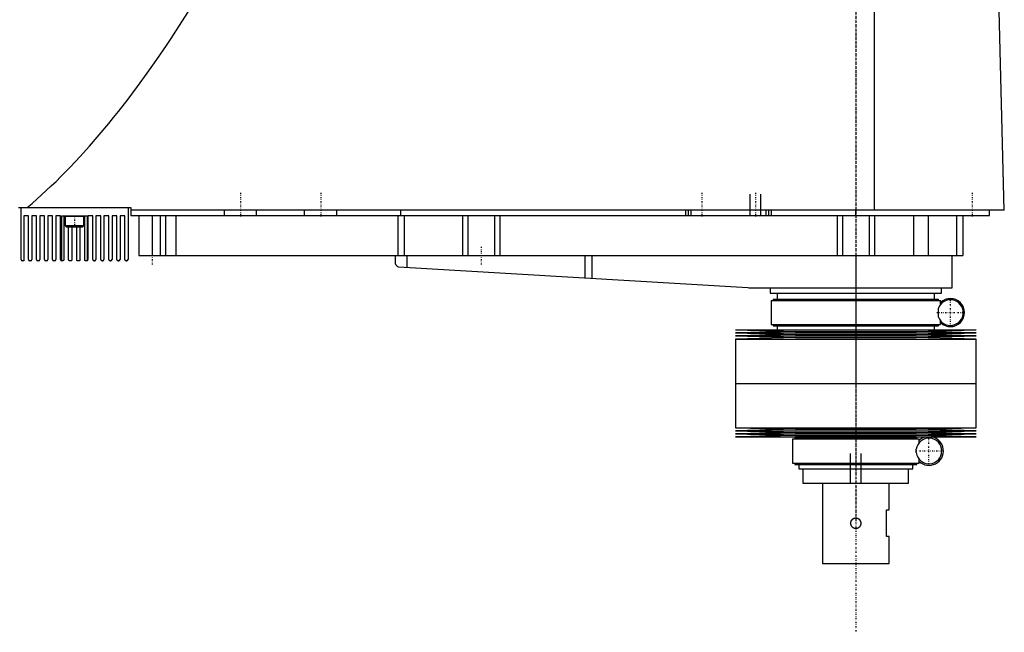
# Model space of a CAD drawing. Extents: x -181 to 706, y -1 to 896.
# Tile 3 of 4: x 338 to 706, y 330 to 559. Entities that reach past the tile are written whole.
import ezdxf

# ---------------------------------------------------------------- set-up
doc = ezdxf.new("R2010")
doc.units = 0
doc.linetypes.add('CENTER', pattern=[1.5, 0.45, -0.5, 0.05, -0.5])
for name, color, linetype in [('AM_0', 7, 'CONTINUOUS'), ('AM_10', 7, 'CONTINUOUS'), ('AM_7', 7, 'CENTER')]:
    doc.layers.add(name, color=color, linetype=linetype)

msp = doc.modelspace()

# ---------------------------------------------------------------- linework, layer by layer
at = {"layer": 'AM_0', "color": 7, "linetype": 'CONTINUOUS'}
for p, q in [((657.01, 487.5), (657.01, 569.6)), ((705.5, 487.5), (703.45, 568.63)), ((337, 488.5), (379, 488.5)), ((338, 469), (338, 488.5)), ((378, 488.5), (378, 469)), ((379, 488.5), (379, 485.5)), ((705.5, 487.5), (379, 487.5)), ((414, 485.5), (414, 487.5)), ((426, 485.5), (426, 487.5)), ((444, 485.5), (444, 487.5)), ((456, 485.5), (456, 487.5)), ((480, 485.5), (480, 487.5)), ((586.5, 485.5), (586.5, 487.5)), ((587.5, 485.5), (587.5, 487.5)), ((588.5, 485.5), (588.5, 487.5)), ((616.5, 485.5), (616.5, 487.5)), ((617.5, 485.5), (617.5, 487.5)), ((618.5, 485.5), (618.5, 487.5)), ((650, 485.5), (650, 487.5)), ((700, 485.5), (700, 487.5)), ((340.8, 485.3), (339, 485.3)), ((339, 485.3), (339, 468.5)), ((340.8, 469), (340.8, 485.3)), ((343.8, 485.3), (342, 485.3)), ((342, 485.3), (342, 469)), ((343.8, 469), (343.8, 485.3)), ((346.8, 485.3), (345, 485.3)), ((345, 485.3), (345, 469)), ((346.8, 469), (346.8, 485.3)), ((349.8, 485.3), (348, 485.3)), ((348, 485.3), (348, 469)), ((349.8, 469), (349.8, 485.3)), ((352.8, 485.3), (351, 485.3)), ((351, 485.3), (351, 469)), ((352.8, 469), (352.8, 485.3)), ((353.25, 468.5), (353.25, 485.3)), ((353.25, 485.3), (362.75, 485.3)), ((354, 485.3), (354, 469)), ((354.5, 485.2), (354.5, 481.7)), ((354.5, 485.2), (361.5, 485.2)), ((361.5, 481.7), (361.5, 485.2)), ((361.8, 469), (361.8, 485.3)), ((362.75, 485.3), (362.75, 468.57)), ((364.8, 485.3), (363, 485.3)), ((363, 485.3), (363, 469)), ((364.8, 469), (364.8, 485.3)), ((367.8, 485.3), (366, 485.3)), ((366, 485.3), (366, 469)), ((367.8, 469), (367.8, 485.3)), ((370.8, 485.3), (369, 485.3)), ((369, 485.3), (369, 469)), ((370.8, 469), (370.8, 485.3)), ((373.8, 485.3), (372, 485.3)), ((372, 485.3), (372, 469)), ((373.8, 469), (373.8, 485.3)), ((376.8, 485.3), (375, 485.3)), ((375, 485.3), (375, 469)), ((376.8, 469), (376.8, 485.3)), ((379, 485.5), (700, 485.5)), ((382, 485.5), (382, 470.5)), ((387, 485.5), (387, 470.5)), ((390, 485.5), (390, 470.5)), ((392, 485.5), (392, 470.5)), ((395.84, 485.5), (395.84, 470.5)), ((478.85, 485.5), (478.85, 470.5)), ((481.18, 485.5), (481.18, 470.5)), ((503, 485.5), (503, 470.5)), ((505, 485.5), (505, 470.5)), ((515, 485.5), (515, 470.5)), ((517, 485.5), (517, 470.5)), ((643, 485.5), (643, 470.5)), ((645, 485.5), (645, 470.5)), ((655, 485.5), (655, 470.5)), ((657, 485.5), (657, 470.5)), ((671.56, 485.5), (671.56, 470.5)), ((677.09, 485.5), (677.09, 470.5)), ((687.69, 485.5), (687.69, 470.5)), ((690, 485.5), (690, 470.5)), ((354.5, 481.7), (354.9, 481.3)), ((354.5, 481.7), (361.5, 481.7)), ((354.9, 481.3), (361.1, 481.3)), ((355.8, 469), (355.8, 481.3)), ((357, 481.3), (357, 469)), ((358.8, 469), (358.8, 481.3)), ((360, 481.3), (360, 469)), ((361.1, 481.3), (361.5, 481.7)), ((339, 468.5), (338.5, 468.5)), ((341.5, 468.5), (341.3, 468.5)), ((344.5, 468.5), (344.3, 468.5)), ((347.5, 468.5), (347.3, 468.5)), ((350.5, 468.5), (350.3, 468.5)), ((353.5, 468.5), (353.3, 468.5)), ((356.5, 468.5), (356.3, 468.5)), ((359.5, 468.5), (359.3, 468.5)), ((362.5, 468.5), (362.3, 468.5)), ((365.5, 468.5), (365.3, 468.5)), ((368.5, 468.5), (368.3, 468.5)), ((371.5, 468.5), (371.3, 468.5)), ((374.5, 468.5), (374.3, 468.5)), ((377.5, 468.5), (377.3, 468.5)), ((382, 470.5), (690, 470.5)), ((477.8, 470.5), (477.8, 467.74)), ((482.14, 470.5), (482.14, 466.1)), ((548.68, 470.5), (548.68, 462.14)), ((551.33, 470.5), (551.33, 461.99)), ((650, 470.5), (650, 458.5)), ((686, 458.5), (686, 470.5)), ((479.14, 466.27), (609.7, 458.52)), ((610.3, 458.5), (686, 458.5)), ((618, 458.5), (618, 456.5)), ((618, 456.5), (682, 456.5)), ((620.65, 456.5), (620.65, 454.2)), ((679.35, 454.2), (679.35, 456.5)), ((682, 456.5), (682, 458.5)), ((618.35, 453.7), (618.35, 444.7)), ((618.35, 453.7), (681.65, 453.7)), ((619.15, 454.2), (619.15, 453.7)), ((619.15, 454.2), (680.85, 454.2)), ((680.85, 453.7), (680.85, 454.2)), ((681.65, 452.26), (681.65, 453.7)), ((680.87, 447.49), (680.87, 450.91)), ((681.65, 444.7), (681.65, 446.14)), ((605, 442.75), (627.5, 442.18)), ((605, 442.75), (695, 442.75)), ((627.5, 442.18), (605, 441.61)), ((605, 441.61), (627.5, 441.04)), ((605, 441.61), (695, 441.61)), ((618.35, 444.7), (681.65, 444.7)), ((619.15, 444.7), (619.15, 444.2)), ((619.15, 444.2), (680.85, 444.2)), ((620.65, 444.2), (620.65, 442.75)), ((627.5, 442.18), (672.5, 442.18)), ((672.5, 442.18), (695, 442.75)), ((695, 441.61), (672.5, 442.18)), ((672.5, 441.04), (695, 441.61)), ((679.35, 442.75), (679.35, 444.2)), ((680.85, 444.2), (680.85, 444.7)), ((627.5, 441.04), (605, 440.47)), ((605, 440.47), (627.5, 439.9)), ((605, 440.47), (695, 440.47)), ((627.5, 439.9), (605, 439.33)), ((605, 439.33), (605, 422.75)), ((605, 439.33), (695, 439.33)), ((627.5, 441.04), (672.5, 441.04)), ((627.5, 439.9), (672.5, 439.9)), ((695, 440.47), (672.5, 441.04)), ((672.5, 439.9), (695, 440.47)), ((695, 439.33), (672.5, 439.9)), ((695, 422.75), (695, 439.33)), ((605, 422.75), (695, 422.75)), ((605, 422.75), (605, 406.17)), ((605, 422.75), (695, 422.75)), ((695, 406.17), (695, 422.75)), ((605, 406.17), (627.5, 405.6)), ((605, 406.17), (695, 406.17)), ((627.5, 405.6), (605, 405.03)), ((605, 405.03), (627.5, 404.46)), ((605, 405.03), (695, 405.03)), ((627.5, 405.6), (672.5, 405.6)), ((672.5, 405.6), (695, 406.17)), ((695, 405.03), (672.5, 405.6)), ((672.5, 404.46), (695, 405.03)), ((627.5, 404.46), (605, 403.89)), ((605, 403.89), (627.5, 403.32)), ((605, 403.89), (695, 403.89)), ((627.5, 403.32), (605, 402.75)), ((605, 402.75), (695, 402.75)), ((626.35, 402), (626.35, 393)), ((626.35, 402), (673.65, 402)), ((627.15, 402.5), (627.15, 402)), ((627.15, 402.5), (672.85, 402.5)), ((627.5, 404.46), (672.5, 404.46)), ((627.5, 403.32), (672.5, 403.32)), ((628.65, 402.75), (628.65, 402.5)), ((671.35, 402.5), (671.35, 402.75)), ((695, 403.89), (672.5, 404.46)), ((672.5, 403.32), (695, 403.89)), ((695, 402.75), (672.5, 403.32)), ((672.85, 402), (672.85, 402.5)), ((673.65, 400.56), (673.65, 402)), ((672.59, 396.88), (672.59, 398.12)), ((673.65, 393), (673.65, 394.44)), ((626.35, 393), (673.65, 393)), ((627.15, 393), (627.15, 392.5)), ((627.15, 392.5), (672.85, 392.5)), ((628.65, 392.5), (628.65, 390.8)), ((628.65, 390.8), (671.35, 390.8)), ((630.25, 390.8), (630.25, 385.5)), ((669.75, 385.5), (669.75, 390.8)), ((671.35, 390.8), (671.35, 392.5)), ((672.85, 392.5), (672.85, 393)), ((630.25, 385.5), (669.75, 385.5)), ((637.5, 385.5), (637.5, 355.5)), ((662.5, 375.5), (662.5, 385.5)), ((661.5, 375.5), (662.5, 375.5)), ((661.5, 365.5), (661.5, 375.5)), ((662.5, 365.5), (661.5, 365.5)), ((662.5, 355.5), (662.5, 365.5)), ((637.5, 355.5), (662.5, 355.5))]:
    msp.add_line(p, q, dxfattribs=at)
for points in [[(340.31, 488.5, 0), (342.11, 490.02, 0), (345.69, 493.19, 0), (349.28, 496.52, 0), (351.08, 498.24, 0), (352.87, 500.01, 0), (356.46, 503.66, 0), (360.05, 507.47, 0), (363.63, 511.44, 0), (367.22, 515.57, 0), (370.81, 519.86, 0), (372.6, 522.07, 0), (374.39, 524.31, 0), (377.98, 528.92, 0), (381.57, 533.7, 0), (385.15, 538.63, 0), (388.74, 543.72, 0), (392.33, 548.98, 0), (394.12, 551.66, 0), (395.91, 554.39, 0), (399.5, 559.96, 0), (403.09, 565.7, 0), (404.88, 568.63, 0)], [(353.3, 468.5, 0), (353.28, 468.5, 0), (353.26, 468.5, 0), (353.25, 468.5, 0), (353.25, 468.5, 0)], [(354, 469, 0), (354, 468.99, 0), (354, 468.98, 0), (354, 468.97, 0), (354, 468.96, 0), (354, 468.96, 0), (354, 468.95, 0), (354, 468.93, 0), (353.99, 468.92, 0), (353.99, 468.91, 0), (353.99, 468.9, 0), (353.99, 468.89, 0), (353.99, 468.89, 0), (353.98, 468.88, 0), (353.98, 468.86, 0), (353.98, 468.85, 0), (353.97, 468.84, 0), (353.97, 468.83, 0), (353.97, 468.83, 0), (353.97, 468.82, 0), (353.96, 468.81, 0), (353.96, 468.8, 0), (353.96, 468.8, 0), (353.95, 468.79, 0), (353.95, 468.78, 0), (353.95, 468.77, 0), (353.94, 468.77, 0), (353.94, 468.76, 0), (353.94, 468.76, 0), (353.93, 468.75, 0), (353.93, 468.74, 0), (353.92, 468.73, 0), (353.92, 468.72, 0), (353.91, 468.72, 0), (353.91, 468.72, 0), (353.91, 468.71, 0), (353.9, 468.7, 0), (353.9, 468.69, 0), (353.89, 468.69, 0), (353.88, 468.68, 0), (353.88, 468.68, 0), (353.88, 468.67, 0), (353.87, 468.67, 0), (353.87, 468.66, 0), (353.86, 468.66, 0), (353.86, 468.65, 0), (353.85, 468.64, 0), (353.85, 468.64, 0), (353.84, 468.64, 0), (353.84, 468.63, 0), (353.83, 468.63, 0), (353.81, 468.61, 0), (353.78, 468.59, 0), (353.76, 468.58, 0), (353.75, 468.57, 0), (353.71, 468.55, 0), (353.68, 468.53, 0), (353.65, 468.52, 0), (353.62, 468.51, 0), (353.59, 468.51, 0), (353.58, 468.51, 0), (353.56, 468.5, 0), (353.54, 468.5, 0), (353.51, 468.5, 0), (353.5, 468.5, 0)], [(356.3, 468.5, 0), (356.3, 468.5, 0), (356.29, 468.5, 0), (356.28, 468.5, 0), (356.28, 468.5, 0), (356.28, 468.5, 0), (356.27, 468.5, 0), (356.26, 468.5, 0), (356.26, 468.5, 0), (356.25, 468.5, 0), (356.24, 468.5, 0), (356.24, 468.5, 0), (356.23, 468.5, 0), (356.23, 468.51, 0), (356.22, 468.51, 0), (356.21, 468.51, 0), (356.21, 468.51, 0), (356.2, 468.51, 0), (356.2, 468.51, 0), (356.19, 468.51, 0), (356.19, 468.51, 0), (356.18, 468.51, 0), (356.17, 468.52, 0), (356.17, 468.52, 0), (356.16, 468.52, 0), (356.16, 468.52, 0), (356.15, 468.52, 0), (356.15, 468.52, 0), (356.14, 468.53, 0), (356.14, 468.53, 0), (356.13, 468.53, 0), (356.12, 468.53, 0), (356.12, 468.53, 0), (356.11, 468.54, 0), (356.11, 468.54, 0), (356.1, 468.54, 0), (356.1, 468.54, 0), (356.09, 468.55, 0), (356.08, 468.55, 0), (356.08, 468.55, 0), (356.07, 468.55, 0), (356.07, 468.56, 0), (356.06, 468.56, 0), (356.06, 468.56, 0), (356.05, 468.57, 0), (356.05, 468.57, 0), (356.04, 468.57, 0), (356.04, 468.58, 0), (356.03, 468.58, 0), (356.03, 468.58, 0), (356.02, 468.59, 0), (356.02, 468.59, 0), (356.01, 468.59, 0), (356, 468.6, 0), (356, 468.6, 0), (356, 468.6, 0), (355.99, 468.61, 0), (355.99, 468.61, 0), (355.98, 468.61, 0), (355.98, 468.62, 0), (355.97, 468.62, 0), (355.97, 468.63, 0), (355.97, 468.63, 0), (355.96, 468.63, 0), (355.95, 468.64, 0), (355.95, 468.64, 0), (355.95, 468.64, 0), (355.94, 468.65, 0), (355.94, 468.65, 0), (355.94, 468.66, 0), (355.94, 468.66, 0), (355.93, 468.66, 0), (355.93, 468.67, 0), (355.92, 468.67, 0), (355.92, 468.68, 0), (355.91, 468.68, 0), (355.91, 468.69, 0), (355.91, 468.69, 0), (355.9, 468.7, 0), (355.9, 468.7, 0), (355.89, 468.71, 0), (355.89, 468.71, 0), (355.89, 468.72, 0), (355.88, 468.72, 0), (355.88, 468.73, 0), (355.88, 468.73, 0), (355.87, 468.74, 0), (355.87, 468.74, 0), (355.87, 468.75, 0), (355.86, 468.76, 0), (355.86, 468.76, 0), (355.86, 468.76, 0), (355.86, 468.77, 0), (355.85, 468.78, 0), (355.85, 468.78, 0), (355.85, 468.79, 0), (355.84, 468.8, 0), (355.84, 468.8, 0), (355.84, 468.81, 0), (355.84, 468.81, 0), (355.83, 468.82, 0), (355.83, 468.83, 0), (355.83, 468.83, 0), (355.83, 468.84, 0), (355.82, 468.84, 0), (355.82, 468.85, 0), (355.82, 468.86, 0), (355.82, 468.86, 0), (355.82, 468.87, 0), (355.82, 468.87, 0), (355.82, 468.88, 0), (355.81, 468.88, 0), (355.81, 468.89, 0), (355.81, 468.89, 0), (355.81, 468.9, 0), (355.81, 468.91, 0), (355.81, 468.91, 0), (355.81, 468.92, 0), (355.8, 468.93, 0), (355.8, 468.93, 0), (355.8, 468.94, 0), (355.8, 468.94, 0), (355.8, 468.95, 0), (355.8, 468.96, 0), (355.8, 468.97, 0), (355.8, 468.97, 0), (355.8, 468.98, 0), (355.8, 468.98, 0), (355.8, 468.99, 0), (355.8, 469, 0), (355.8, 469, 0)], [(357, 469, 0), (357, 469, 0), (357, 468.99, 0), (357, 468.98, 0), (357, 468.98, 0), (357, 468.97, 0), (357, 468.97, 0), (357, 468.96, 0), (357, 468.95, 0), (357, 468.95, 0), (357, 468.94, 0), (357, 468.93, 0), (357, 468.93, 0), (356.99, 468.92, 0), (356.99, 468.92, 0), (356.99, 468.91, 0), (356.99, 468.9, 0), (356.99, 468.89, 0), (356.99, 468.89, 0), (356.99, 468.89, 0), (356.99, 468.88, 0), (356.98, 468.87, 0), (356.98, 468.87, 0), (356.98, 468.87, 0), (356.98, 468.86, 0), (356.98, 468.85, 0), (356.98, 468.85, 0), (356.98, 468.84, 0), (356.97, 468.84, 0), (356.97, 468.83, 0), (356.97, 468.82, 0), (356.96, 468.82, 0), (356.96, 468.81, 0), (356.96, 468.81, 0), (356.96, 468.8, 0), (356.96, 468.8, 0), (356.95, 468.79, 0), (356.95, 468.78, 0), (356.95, 468.77, 0), (356.94, 468.77, 0), (356.94, 468.76, 0), (356.94, 468.76, 0), (356.94, 468.75, 0), (356.93, 468.75, 0), (356.93, 468.74, 0), (356.92, 468.74, 0), (356.92, 468.73, 0), (356.92, 468.73, 0), (356.92, 468.72, 0), (356.91, 468.72, 0), (356.91, 468.71, 0), (356.9, 468.71, 0), (356.9, 468.7, 0), (356.89, 468.69, 0), (356.89, 468.69, 0), (356.89, 468.69, 0), (356.89, 468.68, 0), (356.88, 468.68, 0), (356.88, 468.67, 0), (356.87, 468.67, 0), (356.87, 468.66, 0), (356.86, 468.66, 0), (356.86, 468.66, 0), (356.86, 468.65, 0), (356.85, 468.65, 0), (356.85, 468.64, 0), (356.85, 468.64, 0), (356.84, 468.64, 0), (356.84, 468.63, 0), (356.83, 468.63, 0), (356.83, 468.63, 0), (356.83, 468.62, 0), (356.82, 468.62, 0), (356.82, 468.61, 0), (356.81, 468.61, 0), (356.8, 468.6, 0), (356.8, 468.6, 0), (356.8, 468.6, 0), (356.79, 468.59, 0), (356.79, 468.59, 0), (356.78, 468.59, 0), (356.77, 468.58, 0), (356.77, 468.58, 0), (356.77, 468.58, 0), (356.76, 468.57, 0), (356.76, 468.57, 0), (356.75, 468.57, 0), (356.74, 468.56, 0), (356.74, 468.56, 0), (356.73, 468.56, 0), (356.73, 468.55, 0), (356.72, 468.55, 0), (356.72, 468.55, 0), (356.71, 468.55, 0), (356.7, 468.54, 0), (356.7, 468.54, 0), (356.69, 468.54, 0), (356.69, 468.54, 0), (356.68, 468.53, 0), (356.68, 468.53, 0), (356.67, 468.53, 0), (356.66, 468.53, 0), (356.66, 468.53, 0), (356.65, 468.52, 0), (356.65, 468.52, 0), (356.64, 468.52, 0), (356.64, 468.52, 0), (356.63, 468.52, 0), (356.63, 468.52, 0), (356.62, 468.51, 0), (356.61, 468.51, 0), (356.61, 468.51, 0), (356.6, 468.51, 0), (356.6, 468.51, 0), (356.59, 468.51, 0), (356.59, 468.51, 0), (356.58, 468.51, 0), (356.57, 468.51, 0), (356.57, 468.5, 0), (356.56, 468.5, 0), (356.56, 468.5, 0), (356.55, 468.5, 0), (356.54, 468.5, 0), (356.54, 468.5, 0), (356.53, 468.5, 0), (356.52, 468.5, 0), (356.52, 468.5, 0), (356.52, 468.5, 0), (356.51, 468.5, 0), (356.5, 468.5, 0), (356.5, 468.5, 0)], [(359.3, 468.5, 0), (359.3, 468.5, 0), (359.29, 468.5, 0), (359.28, 468.5, 0), (359.28, 468.5, 0), (359.28, 468.5, 0), (359.27, 468.5, 0), (359.26, 468.5, 0), (359.26, 468.5, 0), (359.25, 468.5, 0), (359.24, 468.5, 0), (359.24, 468.5, 0), (359.23, 468.5, 0), (359.23, 468.51, 0), (359.22, 468.51, 0), (359.21, 468.51, 0), (359.21, 468.51, 0), (359.2, 468.51, 0), (359.2, 468.51, 0), (359.19, 468.51, 0), (359.18, 468.51, 0), (359.18, 468.52, 0), (359.17, 468.52, 0), (359.17, 468.52, 0), (359.16, 468.52, 0), (359.16, 468.52, 0), (359.15, 468.52, 0), (359.15, 468.52, 0), (359.14, 468.53, 0), (359.14, 468.53, 0), (359.13, 468.53, 0), (359.12, 468.53, 0), (359.12, 468.54, 0), (359.11, 468.54, 0), (359.11, 468.54, 0), (359.1, 468.54, 0), (359.09, 468.54, 0), (359.09, 468.55, 0), (359.08, 468.55, 0), (359.08, 468.55, 0), (359.07, 468.56, 0), (359.07, 468.56, 0), (359.06, 468.56, 0), (359.06, 468.56, 0), (359.05, 468.57, 0), (359.04, 468.57, 0), (359.04, 468.57, 0), (359.03, 468.58, 0), (359.03, 468.58, 0), (359.02, 468.58, 0), (359.02, 468.59, 0), (359.01, 468.59, 0), (359.01, 468.6, 0), (359, 468.6, 0), (359, 468.6, 0), (358.99, 468.6, 0), (358.99, 468.61, 0), (358.98, 468.61, 0), (358.98, 468.62, 0), (358.97, 468.62, 0), (358.97, 468.63, 0), (358.96, 468.63, 0), (358.96, 468.63, 0), (358.96, 468.64, 0), (358.95, 468.64, 0), (358.95, 468.64, 0), (358.95, 468.65, 0), (358.94, 468.65, 0), (358.94, 468.66, 0), (358.93, 468.66, 0), (358.93, 468.66, 0), (358.93, 468.67, 0), (358.92, 468.67, 0), (358.92, 468.68, 0), (358.91, 468.68, 0), (358.91, 468.69, 0), (358.91, 468.69, 0), (358.9, 468.69, 0), (358.9, 468.7, 0), (358.9, 468.71, 0), (358.89, 468.71, 0), (358.89, 468.72, 0), (358.88, 468.72, 0), (358.88, 468.73, 0), (358.88, 468.73, 0), (358.87, 468.74, 0), (358.87, 468.74, 0), (358.87, 468.75, 0), (358.86, 468.76, 0), (358.86, 468.76, 0), (358.86, 468.77, 0), (358.86, 468.77, 0), (358.85, 468.78, 0), (358.85, 468.78, 0), (358.85, 468.79, 0), (358.84, 468.8, 0), (358.84, 468.8, 0), (358.84, 468.81, 0), (358.84, 468.81, 0), (358.83, 468.82, 0), (358.83, 468.82, 0), (358.83, 468.83, 0), (358.83, 468.84, 0), (358.82, 468.84, 0), (358.82, 468.85, 0), (358.82, 468.85, 0), (358.82, 468.86, 0), (358.82, 468.87, 0), (358.82, 468.87, 0), (358.82, 468.87, 0), (358.81, 468.88, 0), (358.81, 468.89, 0), (358.81, 468.89, 0), (358.81, 468.9, 0), (358.81, 468.9, 0), (358.81, 468.91, 0), (358.81, 468.92, 0), (358.81, 468.92, 0), (358.8, 468.93, 0), (358.8, 468.94, 0), (358.8, 468.94, 0), (358.8, 468.95, 0), (358.8, 468.95, 0), (358.8, 468.96, 0), (358.8, 468.97, 0), (358.8, 468.98, 0), (358.8, 468.98, 0), (358.8, 468.98, 0), (358.8, 468.99, 0), (358.8, 469, 0), (358.8, 469, 0)], [(360, 469, 0), (360, 469, 0), (360, 468.99, 0), (360, 468.98, 0), (360, 468.98, 0), (360, 468.97, 0), (360, 468.97, 0), (360, 468.96, 0), (360, 468.95, 0), (360, 468.95, 0), (360, 468.94, 0), (360, 468.93, 0), (360, 468.93, 0), (359.99, 468.92, 0), (359.99, 468.92, 0), (359.99, 468.91, 0), (359.99, 468.9, 0), (359.99, 468.89, 0), (359.99, 468.89, 0), (359.99, 468.89, 0), (359.99, 468.88, 0), (359.98, 468.87, 0), (359.98, 468.87, 0), (359.98, 468.86, 0), (359.98, 468.86, 0), (359.98, 468.85, 0), (359.98, 468.85, 0), (359.97, 468.84, 0), (359.97, 468.84, 0), (359.97, 468.83, 0), (359.97, 468.82, 0), (359.96, 468.81, 0), (359.96, 468.81, 0), (359.96, 468.8, 0), (359.96, 468.8, 0), (359.96, 468.79, 0), (359.95, 468.79, 0), (359.95, 468.78, 0), (359.95, 468.77, 0), (359.94, 468.77, 0), (359.94, 468.76, 0), (359.94, 468.76, 0), (359.93, 468.75, 0), (359.93, 468.75, 0), (359.93, 468.74, 0), (359.92, 468.73, 0), (359.92, 468.73, 0), (359.92, 468.72, 0), (359.92, 468.72, 0), (359.91, 468.72, 0), (359.91, 468.71, 0), (359.9, 468.7, 0), (359.9, 468.7, 0), (359.89, 468.69, 0), (359.89, 468.69, 0), (359.89, 468.69, 0), (359.88, 468.68, 0), (359.88, 468.68, 0), (359.88, 468.67, 0), (359.87, 468.66, 0), (359.87, 468.66, 0), (359.86, 468.66, 0), (359.86, 468.65, 0), (359.86, 468.65, 0), (359.85, 468.64, 0), (359.85, 468.64, 0), (359.85, 468.64, 0), (359.84, 468.63, 0), (359.84, 468.63, 0), (359.83, 468.63, 0), (359.83, 468.63, 0), (359.83, 468.62, 0), (359.82, 468.62, 0), (359.81, 468.61, 0), (359.81, 468.61, 0), (359.8, 468.6, 0), (359.8, 468.6, 0), (359.8, 468.6, 0), (359.79, 468.59, 0), (359.79, 468.59, 0), (359.78, 468.59, 0), (359.77, 468.58, 0), (359.77, 468.58, 0), (359.77, 468.58, 0), (359.76, 468.57, 0), (359.76, 468.57, 0), (359.75, 468.57, 0), (359.74, 468.56, 0), (359.74, 468.56, 0), (359.73, 468.56, 0), (359.73, 468.55, 0), (359.72, 468.55, 0), (359.72, 468.55, 0), (359.71, 468.55, 0), (359.7, 468.54, 0), (359.7, 468.54, 0), (359.69, 468.54, 0), (359.69, 468.54, 0), (359.68, 468.54, 0), (359.68, 468.53, 0), (359.67, 468.53, 0), (359.66, 468.53, 0), (359.66, 468.53, 0), (359.65, 468.52, 0), (359.65, 468.52, 0), (359.64, 468.52, 0), (359.64, 468.52, 0), (359.63, 468.52, 0), (359.63, 468.52, 0), (359.62, 468.52, 0), (359.62, 468.51, 0), (359.61, 468.51, 0), (359.6, 468.51, 0), (359.6, 468.51, 0), (359.59, 468.51, 0), (359.59, 468.51, 0), (359.58, 468.51, 0), (359.57, 468.51, 0), (359.57, 468.5, 0), (359.56, 468.5, 0), (359.56, 468.5, 0), (359.55, 468.5, 0), (359.55, 468.5, 0), (359.54, 468.5, 0), (359.53, 468.5, 0), (359.52, 468.5, 0), (359.52, 468.5, 0), (359.52, 468.5, 0), (359.51, 468.5, 0), (359.5, 468.5, 0), (359.5, 468.5, 0)], [(362.3, 468.5, 0), (362.29, 468.5, 0), (362.26, 468.5, 0), (362.23, 468.51, 0), (362.21, 468.51, 0), (362.19, 468.51, 0), (362.16, 468.52, 0), (362.13, 468.53, 0), (362.1, 468.54, 0), (362.06, 468.56, 0), (362.03, 468.58, 0), (362.01, 468.59, 0), (362.01, 468.59, 0), (362.01, 468.6, 0), (362, 468.6, 0), (362, 468.6, 0), (361.99, 468.6, 0), (361.99, 468.61, 0), (361.98, 468.61, 0), (361.98, 468.62, 0), (361.97, 468.62, 0), (361.97, 468.63, 0), (361.96, 468.63, 0), (361.96, 468.63, 0), (361.95, 468.64, 0), (361.95, 468.64, 0), (361.94, 468.65, 0), (361.94, 468.65, 0), (361.93, 468.66, 0), (361.93, 468.66, 0), (361.93, 468.67, 0), (361.92, 468.67, 0), (361.92, 468.68, 0), (361.91, 468.68, 0), (361.91, 468.69, 0), (361.9, 468.7, 0), (361.9, 468.7, 0), (361.9, 468.7, 0), (361.89, 468.71, 0), (361.89, 468.72, 0), (361.88, 468.72, 0), (361.88, 468.73, 0), (361.87, 468.74, 0), (361.87, 468.74, 0), (361.87, 468.75, 0), (361.86, 468.75, 0), (361.86, 468.76, 0), (361.86, 468.77, 0), (361.85, 468.78, 0), (361.85, 468.79, 0), (361.85, 468.79, 0), (361.84, 468.8, 0), (361.84, 468.8, 0), (361.84, 468.81, 0), (361.83, 468.82, 0), (361.83, 468.82, 0), (361.83, 468.83, 0), (361.83, 468.84, 0), (361.82, 468.85, 0), (361.82, 468.85, 0), (361.82, 468.86, 0), (361.82, 468.87, 0), (361.81, 468.88, 0), (361.81, 468.89, 0), (361.81, 468.9, 0), (361.81, 468.91, 0), (361.81, 468.91, 0), (361.81, 468.92, 0), (361.8, 468.93, 0), (361.8, 468.94, 0), (361.8, 468.95, 0), (361.8, 468.96, 0), (361.8, 468.97, 0), (361.8, 468.97, 0), (361.8, 468.98, 0), (361.8, 468.99, 0), (361.8, 469, 0)], [(362.75, 468.57, 0), (362.75, 468.57, 0), (362.75, 468.57, 0), (362.75, 468.56, 0), (362.74, 468.56, 0), (362.74, 468.56, 0), (362.74, 468.56, 0), (362.73, 468.55, 0), (362.72, 468.55, 0), (362.71, 468.55, 0), (362.7, 468.54, 0), (362.69, 468.54, 0), (362.68, 468.53, 0), (362.67, 468.53, 0), (362.65, 468.52, 0), (362.63, 468.52, 0), (362.61, 468.51, 0), (362.59, 468.51, 0), (362.58, 468.51, 0), (362.56, 468.5, 0), (362.54, 468.5, 0), (362.51, 468.5, 0), (362.5, 468.5, 0)], [(477.8, 467.74, 0), (477.8, 467.74, 0), (477.8, 467.73, 0), (477.8, 467.73, 0), (477.8, 467.73, 0), (477.8, 467.73, 0), (477.8, 467.72, 0), (477.8, 467.72, 0), (477.81, 467.71, 0), (477.81, 467.7, 0), (477.81, 467.69, 0), (477.81, 467.69, 0), (477.81, 467.68, 0), (477.82, 467.67, 0), (477.82, 467.66, 0), (477.82, 467.65, 0), (477.83, 467.64, 0), (477.83, 467.62, 0), (477.83, 467.62, 0), (477.83, 467.61, 0), (477.84, 467.6, 0), (477.84, 467.58, 0), (477.84, 467.58, 0), (477.86, 467.53, 0), (477.89, 467.44, 0), (477.93, 467.34, 0), (477.98, 467.24, 0), (478.04, 467.14, 0), (478.11, 467.04, 0), (478.14, 466.99, 0), (478.18, 466.94, 0), (478.26, 466.84, 0), (478.35, 466.75, 0), (478.45, 466.66, 0), (478.56, 466.57, 0), (478.67, 466.49, 0), (478.73, 466.46, 0), (478.8, 466.42, 0), (478.93, 466.36, 0), (479.07, 466.3, 0), (479.14, 466.27, 0)], [(650, 368.5, 0), (649.97, 368.5, 0), (649.92, 368.5, 0), (649.86, 368.51, 0), (649.84, 368.51, 0), (649.81, 368.51, 0), (649.75, 368.52, 0), (649.7, 368.53, 0), (649.64, 368.54, 0), (649.59, 368.55, 0), (649.53, 368.56, 0), (649.51, 368.57, 0), (649.48, 368.58, 0), (649.43, 368.6, 0), (649.37, 368.62, 0), (649.32, 368.64, 0), (649.27, 368.66, 0), (649.22, 368.69, 0), (649.19, 368.7, 0), (649.17, 368.71, 0), (649.12, 368.74, 0), (649.07, 368.77, 0), (649.04, 368.78, 0), (649.02, 368.8, 0), (648.97, 368.83, 0), (648.93, 368.87, 0), (648.91, 368.88, 0), (648.88, 368.9, 0), (648.84, 368.94, 0), (648.8, 368.97, 0), (648.76, 369.01, 0), (648.72, 369.05, 0), (648.68, 369.09, 0), (648.66, 369.11, 0), (648.65, 369.13, 0), (648.61, 369.17, 0), (648.58, 369.21, 0), (648.54, 369.26, 0), (648.51, 369.3, 0), (648.48, 369.35, 0), (648.46, 369.37, 0), (648.45, 369.4, 0), (648.42, 369.44, 0), (648.39, 369.49, 0), (648.37, 369.54, 0), (648.34, 369.6, 0), (648.32, 369.65, 0), (648.31, 369.67, 0), (648.29, 369.7, 0), (648.27, 369.75, 0), (648.25, 369.81, 0), (648.24, 369.86, 0), (648.22, 369.92, 0), (648.21, 369.97, 0), (648.2, 370, 0), (648.19, 370.03, 0), (648.18, 370.08, 0), (648.17, 370.14, 0), (648.16, 370.2, 0), (648.15, 370.25, 0), (648.15, 370.31, 0), (648.15, 370.34, 0), (648.14, 370.36, 0), (648.14, 370.42, 0), (648.14, 370.47, 0), (648.14, 370.5, 0), (648.14, 370.53, 0), (648.14, 370.58, 0), (648.14, 370.64, 0), (648.15, 370.66, 0), (648.15, 370.69, 0), (648.15, 370.75, 0), (648.16, 370.8, 0), (648.17, 370.86, 0), (648.18, 370.92, 0), (648.19, 370.97, 0), (648.2, 371, 0), (648.21, 371.03, 0), (648.22, 371.08, 0), (648.24, 371.14, 0), (648.25, 371.19, 0), (648.27, 371.25, 0), (648.29, 371.3, 0), (648.31, 371.33, 0), (648.32, 371.35, 0), (648.34, 371.4, 0), (648.37, 371.46, 0), (648.39, 371.51, 0), (648.42, 371.56, 0), (648.45, 371.6, 0), (648.46, 371.63, 0), (648.48, 371.65, 0), (648.51, 371.7, 0), (648.54, 371.74, 0), (648.58, 371.79, 0), (648.61, 371.83, 0), (648.65, 371.87, 0), (648.66, 371.89, 0), (648.68, 371.91, 0), (648.72, 371.95, 0), (648.76, 371.99, 0), (648.8, 372.03, 0), (648.84, 372.06, 0), (648.88, 372.1, 0), (648.91, 372.12, 0), (648.93, 372.13, 0), (648.97, 372.17, 0), (649.02, 372.2, 0), (649.04, 372.22, 0), (649.07, 372.23, 0), (649.12, 372.26, 0), (649.17, 372.29, 0), (649.19, 372.3, 0), (649.22, 372.31, 0), (649.27, 372.34, 0), (649.32, 372.36, 0), (649.37, 372.38, 0), (649.43, 372.4, 0), (649.48, 372.42, 0), (649.51, 372.43, 0), (649.53, 372.44, 0), (649.59, 372.45, 0), (649.64, 372.46, 0), (649.7, 372.47, 0), (649.75, 372.48, 0), (649.81, 372.49, 0), (649.84, 372.49, 0), (649.86, 372.49, 0), (649.92, 372.5, 0), (649.97, 372.5, 0), (650, 372.5, 0)], [(650, 372.5, 0), (650.03, 372.5, 0), (650.08, 372.5, 0), (650.14, 372.49, 0), (650.16, 372.49, 0), (650.19, 372.49, 0), (650.25, 372.48, 0), (650.3, 372.47, 0), (650.36, 372.46, 0), (650.41, 372.45, 0), (650.47, 372.44, 0), (650.49, 372.43, 0), (650.52, 372.42, 0), (650.57, 372.4, 0), (650.63, 372.38, 0), (650.68, 372.36, 0), (650.73, 372.34, 0), (650.78, 372.31, 0), (650.81, 372.3, 0), (650.83, 372.29, 0), (650.88, 372.26, 0), (650.93, 372.23, 0), (650.96, 372.22, 0), (650.98, 372.2, 0), (651.03, 372.17, 0), (651.07, 372.13, 0), (651.09, 372.12, 0), (651.12, 372.1, 0), (651.16, 372.06, 0), (651.2, 372.03, 0), (651.24, 371.99, 0), (651.28, 371.95, 0), (651.32, 371.91, 0), (651.34, 371.89, 0), (651.35, 371.87, 0), (651.39, 371.83, 0), (651.42, 371.79, 0), (651.46, 371.74, 0), (651.49, 371.7, 0), (651.52, 371.65, 0), (651.54, 371.63, 0), (651.55, 371.6, 0), (651.58, 371.56, 0), (651.61, 371.51, 0), (651.63, 371.46, 0), (651.66, 371.4, 0), (651.68, 371.35, 0), (651.69, 371.33, 0), (651.71, 371.3, 0), (651.73, 371.25, 0), (651.75, 371.19, 0), (651.76, 371.14, 0), (651.78, 371.08, 0), (651.79, 371.03, 0), (651.8, 371, 0), (651.81, 370.97, 0), (651.82, 370.91, 0), (651.83, 370.86, 0), (651.84, 370.8, 0), (651.85, 370.75, 0), (651.85, 370.69, 0), (651.85, 370.66, 0), (651.86, 370.64, 0), (651.86, 370.58, 0), (651.86, 370.53, 0), (651.86, 370.5, 0), (651.86, 370.47, 0), (651.86, 370.42, 0), (651.86, 370.36, 0), (651.85, 370.34, 0), (651.85, 370.31, 0), (651.85, 370.25, 0), (651.84, 370.2, 0), (651.83, 370.14, 0), (651.82, 370.08, 0), (651.81, 370.03, 0), (651.8, 370, 0), (651.79, 369.97, 0), (651.78, 369.92, 0), (651.76, 369.86, 0), (651.75, 369.81, 0), (651.73, 369.75, 0), (651.7, 369.7, 0), (651.69, 369.67, 0), (651.68, 369.65, 0), (651.66, 369.59, 0), (651.63, 369.54, 0), (651.61, 369.49, 0), (651.58, 369.44, 0), (651.55, 369.39, 0), (651.53, 369.37, 0), (651.52, 369.35, 0), (651.49, 369.3, 0), (651.46, 369.26, 0), (651.42, 369.21, 0), (651.39, 369.17, 0), (651.35, 369.13, 0), (651.34, 369.11, 0), (651.32, 369.09, 0), (651.28, 369.05, 0), (651.24, 369.01, 0), (651.2, 368.97, 0), (651.16, 368.94, 0), (651.11, 368.9, 0), (651.09, 368.88, 0), (651.07, 368.87, 0), (651.02, 368.83, 0), (650.98, 368.8, 0), (650.95, 368.78, 0), (650.93, 368.77, 0), (650.88, 368.74, 0), (650.83, 368.71, 0), (650.81, 368.7, 0), (650.78, 368.69, 0), (650.73, 368.66, 0), (650.68, 368.64, 0), (650.63, 368.62, 0), (650.57, 368.6, 0), (650.52, 368.58, 0), (650.49, 368.57, 0), (650.46, 368.56, 0), (650.41, 368.55, 0), (650.36, 368.54, 0), (650.3, 368.53, 0), (650.25, 368.52, 0), (650.19, 368.51, 0), (650.16, 368.51, 0), (650.14, 368.51, 0), (650.08, 368.5, 0), (650.03, 368.5, 0), (650, 368.5, 0)]]:
    msp.add_polyline3d(points, dxfattribs=at)
for centre, radius, start, end in [((354.6, 485.2), 0.1, 90, 180), ((361.4, 485.2), 0.1, 0, 90), ((338.5, 469), 0.5, 180, 270), ((341.3, 469), 0.5, 180, 270), ((341.5, 469), 0.5, 270, 0), ((344.3, 469), 0.5, 180, 270), ((344.5, 469), 0.5, 270, 0), ((347.3, 469), 0.5, 180, 270), ((347.5, 469), 0.5, 270, 0), ((350.3, 469), 0.5, 180, 270), ((350.5, 469), 0.5, 270, 0), ((353.3, 469), 0.5, 180, 264.2608), ((362.5, 469), 0.5, 300, 0), ((365.3, 469), 0.5, 180, 270), ((365.5, 469), 0.5, 270, 0), ((368.3, 469), 0.5, 180, 270), ((368.5, 469), 0.5, 270, 0), ((371.3, 469), 0.5, 180, 270), ((371.5, 469), 0.5, 270, 0), ((374.3, 469), 0.5, 180, 270), ((374.5, 469), 0.5, 270, 0), ((377.3, 469), 0.5, 180, 270), ((377.5, 469), 0.5, 270, 0), ((610.3, 468.5), 10, 266.6, 270), ((685.35, 449.2), 4.8, 200.9129, 159.0871), ((685.35, 449.2), 5.25, 225.1897, 134.8103), ((677.35, 397.5), 4.8, 187.4315, 172.5685), ((677.35, 397.5), 5.37, 102.3808, 133.5014), ((677.35, 397.5), 5.37, 226.4986, 77.6192)]:
    msp.add_arc(centre, radius, start, end, dxfattribs=at)
at = {"layer": 'AM_10', "color": 7, "linetype": 'CONTINUOUS'}
for p, q in [((610.5, 485.5), (610.5, 493.5)), ((614.5, 485.5), (614.5, 493.5)), ((648, 385.5), (648, 396.5)), ((652, 385.5), (652, 396.5))]:
    msp.add_line(p, q, dxfattribs=at)
at = {"layer": 'AM_7', "color": 4, "linetype": 'CENTER'}
for p, q in [((650, 896.25), (650, 329.75)), ((650, 700.5), (650, 370.5)), ((420, 493.9), (420, 485.1)), ((450, 493.9), (450, 485.1)), ((592.5, 493.9), (592.5, 485.1)), ((612.5, 493.9), (612.5, 485.1)), ((693.5, 493.9), (693.5, 485.1)), ((358, 485.5), (358, 481.1)), ((387, 473.8), (387, 467.2)), ((510, 473.8), (510, 467.2)), ((650, 458.19), (650, 421.06)), ((685.35, 444.16), (685.35, 454.24)), ((680.31, 449.2), (690.39, 449.2)), ((650, 424.35), (650, 389.2)), ((677.35, 392.46), (677.35, 402.54)), ((672.31, 397.5), (682.39, 397.5))]:
    msp.add_line(p, q, dxfattribs=at)

doc.saveas('drawing.dxf')
